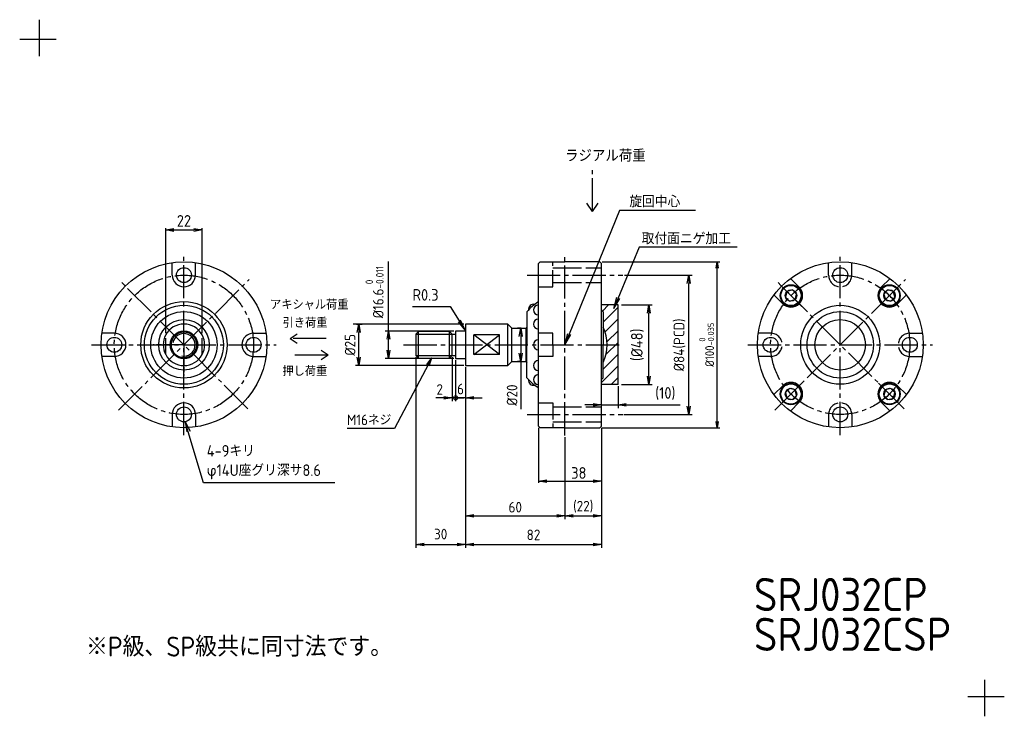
# Model space of a CAD drawing. Header units: millimetres. Extents: x 0 to 594, y 0 to 420.
import ezdxf
from ezdxf.enums import TextEntityAlignment as Align

# ---------------------------------------------------------------- set-up
doc = ezdxf.new("R2010")
doc.units = ezdxf.units.MM
doc.header["$LTSCALE"] = 2
for name, pattern in [('AM_ISO08W050', [18, 12, -1.5, 3, -1.5]), ('AM_ISO08W050x2', [9, 6, -0.75, 1.5, -0.75]), ('Amconstr', [9999, 9999, 0]), ('GEN3A', [3.125, 2.5, -0.625]), ('GEN7', [13.75, 10, -1.25, 1.25, -1.25]), ('GEN7A', [6.875, 5, -0.625, 0.625, -0.625])]:
    doc.linetypes.add(name, pattern=pattern)
for name, color, linetype in [('3A', 6, 'GEN3A'), ('4', 3, 'Continuous'), ('5', 3, 'Continuous'), ('6', 2, 'Continuous'), ('7', 4, 'GEN7'), ('7AN', 4, 'GEN7A')]:
    doc.layers.add(name, color=color, linetype=linetype)
for name, color, linetype, lineweight in [('AM_0N', 7, 'Continuous', 50), ('AM_4N', 3, 'Continuous', 25), ('AM_5', 3, 'Continuous', 25), ('AM_7', 4, 'AM_ISO08W050', 25), ('AM_8', 1, 'Continuous', 25), ('AM_CL', 1, 'Amconstr', 25)]:
    doc.layers.add(name, color=color, linetype=linetype, lineweight=lineweight)
doc.styles.add('ACISOTS', font='isocp.shx', dxfattribs={"bigfont": 'extfont.shx'})
doc.styles.get("Standard").update_dxf_attribs({"font": 'ISOCP.SHX', "bigfont": 'EXTFONT.SHX'})
doc.dimstyles.new('AM_ISO', dxfattribs={"dimtxt": 3.5, "dimasz": 2.5, "dimexe": 1, "dimexo": 1, "dimgap": 1.5, "dimtad": 1, "dimdsep": 46, "dimtxsty": 'STANDARD', "dimcen": 0, "dimclrd": 256, "dimclre": 256, "dimclrt": 2, "dimadec": 0, "dimazin": 2, "dimtp": 0.1, "dimtm": 0.1, "dimtfac": 0.71, "dimtdec": 3, "dimtmove": 0, "dimatfit": 3, "dimfxl": 1, "dimlwd": -1, "dimlwe": -1, "dimarcsym": 0})
doc.dimstyles.new('AM_ISO$0', dxfattribs={"dimtxt": 3.5, "dimasz": 2.5, "dimexe": 1, "dimexo": 1, "dimgap": 1.5, "dimtad": 1, "dimdsep": 46, "dimtxsty": 'STANDARD', "dimcen": 0, "dimclrd": 256, "dimclre": 256, "dimclrt": 2, "dimadec": 0, "dimazin": 2, "dimtp": 0.1, "dimtm": 0.1, "dimtfac": 0.71, "dimtdec": 3, "dimtmove": 0, "dimatfit": 3, "dimfxl": 1, "dimlwd": -1, "dimlwe": -1, "dimarcsym": 0})
doc.dimstyles.new('GEN-ISO', dxfattribs={"dimscale": 2, "dimtxt": 3.2, "dimasz": 2.5, "dimexe": 1, "dimexo": 0.5, "dimgap": 1, "dimtad": 1, "dimdsep": 46, "dimtxsty": 'STANDARD', "dimblk1": 'OPEN', "dimblk2": 'OPEN', "dimsah": 1, "dimcen": 0, "dimclrd": 256, "dimclre": 256, "dimclrt": 2, "dimadec": 0, "dimazin": 0, "dimtp": 0.1, "dimtm": 0.1, "dimtfac": 0.71, "dimtdec": 3, "dimtmove": 0, "dimatfit": 3, "dimldrblk": 'OPEN', "dimfxl": 1, "dimtzin": 0, "dimarcsym": 0})

# ---------------------------------------------------------------- blocks, each defined once
blk = doc.blocks.new('_OPEN')
at = {"color": 0, "linetype": 'ByBlock'}
for p, q in [((-1, 0.17), (0, 0)), ((0, 0), (-1, -0.17)), ((0, 0), (-1, 0))]:
    blk.add_line(p, q, dxfattribs=at)
blk = doc.blocks.new('*D7')
at = {"layer": '5', "lineweight": -2, "transparency": 16777216}
for p, q in [((364.92, 265.99), (405.6, 265.99)), ((403.6, 186.99), (403.6, 260.99)), ((364.37, 181.99), (405.6, 181.99))]:
    blk.add_line(p, q, dxfattribs=at)
at = {"layer": 'DEFPOINTS', "color": 0, "transparency": 16777216}
for p in [(363.92, 265.99), (403.6, 265.99), (363.37, 181.99)]:
    blk.add_point(p, dxfattribs=at)
at = {"layer": '5', "lineweight": -2, "transparency": 16777216, "xscale": 5, "yscale": 5, "zscale": 5}
for p, rotation in [((403.6, 265.99), 90), ((403.6, 181.99), 270)]:
    blk.add_blockref('_OPEN', p, dxfattribs=dict(at, rotation=rotation))
at = {"layer": '5', "color": 2, "transparency": 16777216, "insert": (398.08, 223.94), "char_height": 6.4, "attachment_point": 5, "rotation": 90}
blk.add_mtext('%%C84(PCD)', dxfattribs=at)
blk = doc.blocks.new('_DotSmall')
at = {"color": 0, "linetype": 'ByBlock', "const_width": 0.5}
blk.add_lwpolyline([(-0.0625, 0, 1), (0.0625, 0, 1)], format="xyb", close=True, dxfattribs=at)
blk = doc.blocks.new('*D8')
at = {"layer": '5', "lineweight": -2, "transparency": 16777216}
for p, q in [((262.97, 214.69), (262.97, 190)), ((268.97, 210.49), (268.97, 190)), ((262.97, 192), (257.97, 192)), ((268.97, 192), (262.97, 192)), ((273.97, 192), (278.97, 192))]:
    blk.add_line(p, q, dxfattribs=at)
at = {"layer": 'DEFPOINTS', "color": 0, "transparency": 16777216}
for p in [(262.97, 215.69), (268.97, 211.49), (262.97, 192)]:
    blk.add_point(p, dxfattribs=at)
at = {"layer": '5', "lineweight": -2, "transparency": 16777216, "xscale": 5, "yscale": 5, "zscale": 5}
blk.add_blockref('_DotSmall', (262.97, 192), dxfattribs=at)
at = {"layer": '5', "lineweight": -2, "transparency": 16777216, "xscale": 5, "yscale": 5, "zscale": 5, "rotation": 180}
blk.add_blockref('_OPEN', (268.97, 192), dxfattribs=at)
at = {"layer": '5', "color": 2, "transparency": 16777216, "insert": (265.97, 197.33), "char_height": 6.4, "attachment_point": 5}
blk.add_mtext('6', dxfattribs=at)
blk = doc.blocks.new('*D9')
at = {"layer": '5', "lineweight": -2, "transparency": 16777216}
for p, q in [((203.24, 236.49), (206.54, 236.49)), ((204.54, 216.49), (204.54, 231.49)), ((267.97, 211.49), (202.54, 211.49))]:
    blk.add_line(p, q, dxfattribs=at)
at = {"layer": 'DEFPOINTS', "color": 0, "transparency": 16777216}
for p in [(202.24, 236.49), (204.54, 236.49), (268.97, 211.49)]:
    blk.add_point(p, dxfattribs=at)
at = {"layer": '5', "lineweight": -2, "transparency": 16777216, "xscale": 5, "yscale": 5, "zscale": 5}
for p, rotation in [((204.54, 236.49), 90), ((204.54, 211.49), 270)]:
    blk.add_blockref('_OPEN', p, dxfattribs=dict(at, rotation=rotation))
at = {"layer": '5', "color": 2, "transparency": 16777216, "insert": (199.34, 223.99), "char_height": 6.4, "attachment_point": 5, "rotation": 90}
blk.add_mtext('%%C25', dxfattribs=at)
blk = doc.blocks.new('*D10')
at = {"layer": '5', "lineweight": -2, "transparency": 16777216}
for p, q in [((222.46, 232.29), (222.46, 274.26)), ((261.97, 232.29), (220.46, 232.29)), ((222.46, 220.69), (222.46, 227.29)), ((261.97, 215.69), (220.46, 215.69))]:
    blk.add_line(p, q, dxfattribs=at)
at = {"layer": 'DEFPOINTS', "color": 0, "transparency": 16777216}
for p in [(222.46, 232.29), (262.97, 232.29), (262.97, 215.69)]:
    blk.add_point(p, dxfattribs=at)
at = {"layer": '5', "lineweight": -2, "transparency": 16777216, "xscale": 5, "yscale": 5, "zscale": 5}
for p, rotation in [((222.46, 232.29), 90), ((222.46, 215.69), 270)]:
    blk.add_blockref('_OPEN', p, dxfattribs=dict(at, rotation=rotation))
at = {"layer": '5', "color": 2, "transparency": 16777216, "insert": (214.06, 255.77), "char_height": 6.4, "attachment_point": 5, "rotation": 90}
blk.add_mtext('%%C16.6{}{\\A0;{\\H2x;}{\\A2;\\H0.71x;\\C3;\\S 0^ -0.011;}}', dxfattribs=at)
blk = doc.blocks.new('*D11')
at = {"layer": '5', "transparency": 16777216}
for p, q in [((351.47, 273.99), (422.29, 273.99)), ((420.79, 177.74), (420.79, 270.24)), ((351.47, 173.99), (422.29, 173.99))]:
    blk.add_line(p, q, dxfattribs=at)
at = {"layer": 'DEFPOINTS', "color": 0, "transparency": 16777216}
for p in [(349.97, 273.99), (420.79, 273.99), (349.97, 173.99)]:
    blk.add_point(p, dxfattribs=at)
at = {"layer": '5', "transparency": 16777216, "xscale": 3.75, "yscale": 3.75, "zscale": 3.75}
for p, rotation in [((420.79, 273.99), 90), ((420.79, 173.99), 270)]:
    blk.add_blockref('_OPEN', p, dxfattribs=dict(at, rotation=rotation))
at = {"layer": '5', "color": 2, "transparency": 16777216, "insert": (414.39, 223.99), "char_height": 5.25, "attachment_point": 5, "rotation": 90}
blk.add_mtext('%%C100{}{\\H0.71x;\\C3;\\S 0^ -0.035;}', dxfattribs=at)
blk = doc.blocks.new('*D12')
at = {"layer": '5', "lineweight": -2, "transparency": 16777216}
for p, q in [((238.97, 216.59), (238.97, 101.63)), ((268.97, 210.49), (268.97, 101.63)), ((243.97, 103.63), (263.97, 103.63))]:
    blk.add_line(p, q, dxfattribs=at)
at = {"layer": 'DEFPOINTS', "color": 0, "transparency": 16777216}
for p in [(238.97, 217.59), (268.97, 211.49), (268.97, 103.63)]:
    blk.add_point(p, dxfattribs=at)
at = {"layer": '5', "lineweight": -2, "transparency": 16777216, "xscale": 5, "yscale": 5, "zscale": 5, "rotation": 180}
blk.add_blockref('_OPEN', (238.97, 103.63), dxfattribs=at)
at = {"layer": '5', "lineweight": -2, "transparency": 16777216, "xscale": 5, "yscale": 5, "zscale": 5}
blk.add_blockref('_OPEN', (268.97, 103.63), dxfattribs=at)
at = {"layer": '5', "color": 2, "transparency": 16777216, "insert": (253.97, 109.88), "char_height": 6.4, "attachment_point": 5}
blk.add_mtext('30', dxfattribs=at)
blk = doc.blocks.new('*D13')
at = {"layer": '5', "lineweight": -2, "transparency": 16777216}
for p, q in [((350.97, 173.99), (350.97, 118.86)), ((328.97, 168.37), (328.97, 118.86)), ((333.97, 120.86), (345.97, 120.86))]:
    blk.add_line(p, q, dxfattribs=at)
at = {"layer": 'DEFPOINTS', "color": 0, "transparency": 16777216}
for p in [(350.97, 174.99), (328.97, 169.37), (350.97, 120.86)]:
    blk.add_point(p, dxfattribs=at)
at = {"layer": '5', "lineweight": -2, "transparency": 16777216, "xscale": 5, "yscale": 5, "zscale": 5, "rotation": 180}
blk.add_blockref('_OPEN', (328.97, 120.86), dxfattribs=at)
at = {"layer": '5', "lineweight": -2, "transparency": 16777216, "xscale": 5, "yscale": 5, "zscale": 5}
blk.add_blockref('_OPEN', (350.97, 120.86), dxfattribs=at)
at = {"layer": '5', "color": 2, "transparency": 16777216, "insert": (339.97, 126.38), "char_height": 6.4, "attachment_point": 5}
blk.add_mtext('(22)', dxfattribs=at)
blk = doc.blocks.new('*D15')
at = {"layer": 'AM_5', "transparency": 16777216}
for p, q in [((360.97, 198.99), (360.97, 185.78)), ((345.97, 187.78), (340.97, 187.78)), ((350.97, 176.99), (350.97, 189.78)), ((350.97, 187.78), (360.97, 187.78)), ((365.97, 187.78), (398.45, 187.78))]:
    blk.add_line(p, q, dxfattribs=at)
at = {"layer": 'DEFPOINTS', "color": 0, "transparency": 16777216}
for p in [(360.97, 200.99), (360.97, 187.78), (350.97, 174.99)]:
    blk.add_point(p, dxfattribs=at)
at = {"layer": 'AM_5', "transparency": 16777216, "xscale": 5, "yscale": 5, "zscale": 5}
blk.add_blockref('_OPEN', (350.97, 187.78), dxfattribs=at)
at = {"layer": 'AM_5', "transparency": 16777216, "xscale": 5, "yscale": 5, "zscale": 5, "rotation": 180}
blk.add_blockref('_OPEN', (360.97, 187.78), dxfattribs=at)
at = {"layer": 'AM_5', "color": 2, "transparency": 16777216, "insert": (389.5, 194.63), "char_height": 7, "attachment_point": 5}
blk.add_mtext('(10)', dxfattribs=at)
blk = doc.blocks.new('*D16')
at = {"layer": 'AM_5', "transparency": 16777216}
for p, q in [((362.97, 247.99), (381.52, 247.99)), ((379.52, 204.99), (379.52, 242.99)), ((362.97, 199.99), (381.52, 199.99))]:
    blk.add_line(p, q, dxfattribs=at)
at = {"layer": 'DEFPOINTS', "color": 0, "transparency": 16777216}
for p in [(360.97, 247.99), (379.52, 247.99), (360.97, 199.99)]:
    blk.add_point(p, dxfattribs=at)
at = {"layer": 'AM_5', "transparency": 16777216, "xscale": 5, "yscale": 5, "zscale": 5}
for p, rotation in [((379.52, 247.99), 90), ((379.52, 199.99), 270)]:
    blk.add_blockref('_OPEN', p, dxfattribs=dict(at, rotation=rotation))
at = {"layer": 'AM_5', "color": 2, "transparency": 16777216, "insert": (372.67, 223.99), "char_height": 7, "attachment_point": 5, "rotation": 90}
blk.add_mtext('(%%c48)', dxfattribs=at)
blk = doc.blocks.new('*D17')
at = {"layer": '5', "lineweight": -2, "transparency": 16777216}
for p, q in [((302.5, 233.99), (300.24, 233.99)), ((302.24, 228.99), (302.24, 218.99)), ((302.5, 213.99), (300.24, 213.99)), ((302.24, 213.99), (302.24, 185.25))]:
    blk.add_line(p, q, dxfattribs=at)
at = {"layer": 'DEFPOINTS', "color": 0, "transparency": 16777216}
for p in [(302.24, 233.99), (303.5, 233.99), (303.5, 213.99)]:
    blk.add_point(p, dxfattribs=at)
at = {"layer": '5', "lineweight": -2, "transparency": 16777216, "xscale": 5, "yscale": 5, "zscale": 5}
for p, rotation in [((302.24, 233.99), 90), ((302.24, 213.99), 270)]:
    blk.add_blockref('_OPEN', p, dxfattribs=dict(at, rotation=rotation))
at = {"layer": '5', "color": 2, "transparency": 16777216, "insert": (297.04, 193.65), "char_height": 6.4, "attachment_point": 5, "rotation": 90}
blk.add_mtext('%%c20', dxfattribs=at)
blk = doc.blocks.new('*D5')
at = {"layer": '5', "lineweight": -2, "transparency": 16777216}
for p, q in [((260.97, 216.59), (260.97, 190)), ((262.97, 214.69), (262.97, 190)), ((255.97, 192), (250.97, 192)), ((260.97, 192), (262.97, 192)), ((262.97, 192), (267.97, 192))]:
    blk.add_line(p, q, dxfattribs=at)
at = {"layer": 'DEFPOINTS', "color": 0, "transparency": 16777216}
for p in [(260.97, 217.59), (262.97, 215.69), (262.97, 192)]:
    blk.add_point(p, dxfattribs=at)
at = {"layer": '5', "lineweight": -2, "transparency": 16777216, "xscale": 5, "yscale": 5, "zscale": 5}
blk.add_blockref('_OPEN', (260.97, 192), dxfattribs=at)
at = {"layer": '5', "lineweight": -2, "transparency": 16777216, "xscale": 5, "yscale": 5, "zscale": 5, "rotation": 180}
blk.add_blockref('_DotSmall', (262.97, 192), dxfattribs=at)
at = {"layer": '5', "color": 2, "transparency": 16777216, "insert": (253.37, 197.04), "char_height": 6.4, "attachment_point": 5}
blk.add_mtext('2', dxfattribs=at)
blk = doc.blocks.new('*D6')
at = {"layer": '5', "lineweight": -2, "transparency": 16777216}
for p, q in [((268.97, 210.49), (268.97, 101.63)), ((350.97, 173.99), (350.97, 101.63)), ((273.97, 103.63), (345.97, 103.63))]:
    blk.add_line(p, q, dxfattribs=at)
at = {"layer": 'DEFPOINTS', "color": 0, "transparency": 16777216}
for p in [(268.97, 211.49), (350.97, 174.99), (350.97, 103.63)]:
    blk.add_point(p, dxfattribs=at)
at = {"layer": '5', "lineweight": -2, "transparency": 16777216, "xscale": 5, "yscale": 5, "zscale": 5, "rotation": 180}
blk.add_blockref('_OPEN', (268.97, 103.63), dxfattribs=at)
at = {"layer": '5', "lineweight": -2, "transparency": 16777216, "xscale": 5, "yscale": 5, "zscale": 5}
blk.add_blockref('_OPEN', (350.97, 103.63), dxfattribs=at)
at = {"layer": '5', "color": 2, "transparency": 16777216, "insert": (309.97, 109.38), "char_height": 6.4, "attachment_point": 5}
blk.add_mtext('82', dxfattribs=at)
blk = doc.blocks.new('*D14')
at = {"layer": '5', "lineweight": -2, "transparency": 16777216}
for p, q in [((268.97, 210.49), (268.97, 118.86)), ((328.97, 168.37), (328.97, 118.86)), ((273.97, 120.86), (323.97, 120.86))]:
    blk.add_line(p, q, dxfattribs=at)
at = {"layer": 'DEFPOINTS', "color": 0, "transparency": 16777216}
for p in [(268.97, 211.49), (328.97, 169.37), (328.97, 120.86)]:
    blk.add_point(p, dxfattribs=at)
at = {"layer": '5', "lineweight": -2, "transparency": 16777216, "xscale": 5, "yscale": 5, "zscale": 5, "rotation": 180}
blk.add_blockref('_OPEN', (268.97, 120.86), dxfattribs=at)
at = {"layer": '5', "lineweight": -2, "transparency": 16777216, "xscale": 5, "yscale": 5, "zscale": 5}
blk.add_blockref('_OPEN', (328.97, 120.86), dxfattribs=at)
at = {"layer": '5', "color": 2, "transparency": 16777216, "insert": (298.97, 126.06), "char_height": 6.4, "attachment_point": 5}
blk.add_mtext('60', dxfattribs=at)
blk = doc.blocks.new('*D18')
at = {"layer": '5', "transparency": 16777216}
for p, q in [((88.08, 230.93), (88.08, 294.21)), ((93.08, 293.21), (105.08, 293.21)), ((110.08, 230.93), (110.08, 294.21))]:
    blk.add_line(p, q, dxfattribs=at)
at = {"layer": 'DEFPOINTS', "color": 0, "transparency": 16777216}
for p in [(110.08, 293.21), (88.08, 229.93), (110.08, 229.93)]:
    blk.add_point(p, dxfattribs=at)
at = {"layer": '5', "transparency": 16777216, "xscale": 5, "yscale": 5, "zscale": 5, "rotation": 180}
blk.add_blockref('_OPEN', (88.08, 293.21), dxfattribs=at)
at = {"layer": '5', "transparency": 16777216, "xscale": 5, "yscale": 5, "zscale": 5}
blk.add_blockref('_OPEN', (110.08, 293.21), dxfattribs=at)
at = {"layer": '5', "color": 2, "transparency": 16777216, "insert": (99.08, 298.71), "char_height": 7, "attachment_point": 5}
blk.add_mtext('22', dxfattribs=at)
blk = doc.blocks.new('*D19')
at = {"layer": '5', "transparency": 16777216}
for p, q in [((312.97, 173.99), (312.97, 140.72)), ((350.97, 173.99), (350.97, 140.72)), ((317.97, 141.72), (345.97, 141.72))]:
    blk.add_line(p, q, dxfattribs=at)
at = {"layer": 'DEFPOINTS', "color": 0, "transparency": 16777216}
for p in [(312.97, 174.99), (350.97, 174.99), (350.97, 141.72)]:
    blk.add_point(p, dxfattribs=at)
at = {"layer": '5', "transparency": 16777216, "xscale": 5, "yscale": 5, "zscale": 5, "rotation": 180}
blk.add_blockref('_OPEN', (312.97, 141.72), dxfattribs=at)
at = {"layer": '5', "transparency": 16777216, "xscale": 5, "yscale": 5, "zscale": 5}
blk.add_blockref('_OPEN', (350.97, 141.72), dxfattribs=at)
at = {"layer": '5', "color": 2, "transparency": 16777216, "insert": (337.31, 146.72), "char_height": 7, "attachment_point": 5}
blk.add_mtext('38', dxfattribs=at)
blk = doc.blocks.new('*S54')
at = {"layer": 'AM_5', "color": 3}
for p, q in [((237, -322.9), (259.69, -322.9)), ((259.69, -322.9), (265.21, -331.6))]:
    blk.add_line(p, q, dxfattribs=at)
at = {"layer": 'AM_5', "color": 3, "linetype": 'Continuous'}
for p, q in [((264.44, -332.09), (268.97, -337.51)), ((265.21, -331.6), (268.97, -337.51)), ((268.97, -337.51), (265.99, -331.11))]:
    blk.add_line(p, q, dxfattribs=at)
at = {"layer": 'AM_5', "color": 2, "insert": (252.69, -319.4), "char_height": 7, "attachment_point": 9, "style": 'ACISOTS'}
blk.add_mtext('R0.3', dxfattribs=at)

msp = doc.modelspace()

# ---------------------------------------------------------------- hatches: boundary and pattern name
at = {"layer": 'AM_8'}
h = msp.add_hatch(dxfattribs=at)
h.set_pattern_fill('_U', color=256, scale=5, angle=45, style=0, pattern_type=0)
h.set_pattern_definition([(45, (-889.204, 516.746), (-3.535534, 3.535534), [])])
edge = h.paths.add_edge_path()
edge.add_line((350.967, 247.99), (350.967, 244.981))
edge.add_arc((328.967, 223.99), 30.407, 40.774496, 43.654959, ccw=False)
edge.add_line((351.994, 243.849), (351.994, 234.71))
edge.add_arc((328.967, 223.99), 25.4, -24.963606, 24.963606, ccw=False)
edge.add_line((351.994, 213.271), (351.994, 204.132))
edge.add_arc((328.967, 223.99), 30.407, 316.345041, 319.225504, ccw=False)
edge.add_line((350.967, 203), (350.967, 199.99))
edge.add_line((350.967, 199.99), (360.967, 199.99))
edge.add_line((360.967, 199.99), (360.967, 247.99))
edge.add_line((360.967, 247.99), (350.967, 247.99))

# ---------------------------------------------------------------- linework, layer by layer
for p, q in [((92.081, 265.99), (92.081, 273.498)), ((106.081, 265.99), (106.081, 273.498)), ((470.257, 258.639), (464.949, 263.947)), ((519.755, 258.639), (525.063, 263.947)), ((462.858, 256.138), (461.961, 252.792)), ((466.204, 257.035), (462.858, 256.138)), ((468.654, 254.585), (466.204, 257.035)), ((523.808, 257.035), (521.358, 254.585)), ((527.154, 256.138), (523.808, 257.035)), ((528.051, 252.792), (527.154, 256.138)), ((460.358, 248.739), (455.049, 254.048)), ((461.961, 252.792), (464.411, 250.343)), ((464.411, 250.343), (467.757, 251.239)), ((467.757, 251.239), (468.654, 254.585)), ((521.358, 254.585), (522.255, 251.239)), ((522.255, 251.239), (525.601, 250.343)), ((525.601, 250.343), (528.051, 252.792)), ((529.654, 248.739), (534.963, 254.048)), ((305.992, 243.909), (305.992, 223.99)), ((351.994, 243.849), (351.994, 223.99)), ((240.567, 215.99), (240.567, 231.99)), ((259.367, 215.99), (259.367, 231.99)), ((268.767, 232.29), (262.967, 232.29)), ((262.967, 232.29), (262.967, 215.69)), ((294.467, 236.49), (268.967, 236.49)), ((268.967, 236.445), (268.967, 211.49)), ((294.467, 211.49), (294.467, 236.49)), ((296.967, 233.99), (294.467, 236.49)), ((296.967, 233.99), (305.618, 233.99)), ((296.967, 213.99), (296.967, 233.99)), ((305.618, 213.99), (305.618, 233.99)), ((57.081, 230.99), (49.574, 230.99)), ((141.081, 230.99), (148.589, 230.99)), ((260.967, 230.39), (262.967, 230.39)), ((273.967, 218.053), (273.967, 229.928)), ((289.467, 229.928), (273.967, 229.928)), ((289.467, 218.053), (289.467, 229.928)), ((321.567, 230.99), (312.967, 230.99)), ((321.567, 223.99), (321.567, 230.99)), ((305.992, 204.072), (305.992, 223.99)), ((321.567, 223.99), (321.567, 216.99)), ((351.994, 204.132), (351.994, 223.99)), ((57.081, 216.99), (49.574, 216.99)), ((141.081, 216.99), (148.589, 216.99)), ((260.967, 217.59), (262.967, 217.59)), ((262.967, 215.69), (268.767, 215.69)), ((289.467, 218.053), (273.967, 218.053)), ((294.467, 211.49), (296.967, 213.99)), ((296.967, 213.99), (305.618, 213.99)), ((321.567, 216.99), (312.967, 216.99)), ((268.967, 211.49), (294.467, 211.49)), ((460.358, 199.242), (455.049, 193.933)), ((464.411, 197.638), (461.961, 195.188)), ((467.757, 196.741), (464.411, 197.638)), ((468.654, 193.395), (467.757, 196.741)), ((522.255, 196.741), (521.358, 193.395)), ((525.601, 197.638), (522.255, 196.741)), ((528.051, 195.188), (525.601, 197.638)), ((529.654, 199.242), (534.963, 193.933)), ((461.961, 195.188), (462.858, 191.842)), ((462.858, 191.842), (466.204, 190.946)), ((466.204, 190.946), (468.654, 193.395)), ((521.358, 193.395), (523.808, 190.946)), ((523.808, 190.946), (527.154, 191.842)), ((527.154, 191.842), (528.051, 195.188)), ((470.257, 189.342), (464.949, 184.034)), ((519.755, 189.342), (525.063, 184.034)), ((92.081, 181.99), (92.081, 174.483)), ((106.081, 181.99), (106.081, 174.483))]:
    msp.add_line(p, q)
for points in [[(312.967, 265.969), (312.967, 272.99), (313.967, 273.99), (328.967, 273.99)], [(350.967, 223.99), (350.967, 272.99), (349.967, 273.99), (328.967, 273.99)], [(312.967, 223.99), (312.967, 265.99)], [(328.967, 173.99), (313.967, 173.99), (312.967, 174.99), (312.967, 223.969)], [(328.967, 173.99), (349.967, 173.99), (350.967, 174.99), (350.967, 223.99)]]:
    msp.add_lwpolyline(points)
msp.add_lwpolyline([(240.567, 215.99), (259.367, 215.99), (260.967, 217.59), (260.967, 230.39), (259.367, 231.99), (240.567, 231.99), (238.967, 230.39), (238.967, 217.59)], close=True)
for centre, radius in [((99.081, 223.99), 50), ((495.006, 223.99), 50), ((99.081, 265.99), 4.5), ((495.006, 265.99), 4.5), ((465.307, 253.689), 6.5), ((465.307, 253.689), 6.1), ((465.307, 253.689), 3.464), ((524.704, 253.689), 6.5), ((524.704, 253.689), 6.1), ((524.704, 253.689), 3.464), ((99.081, 223.99), 26.029), ((99.081, 223.99), 23.815), ((99.081, 223.99), 20.03), ((495.006, 223.99), 23.815), ((495.006, 223.99), 20.03), ((99.081, 223.99), 15.235), ((495.006, 223.99), 15.235), ((99.081, 223.99), 8.3), ((57.081, 223.99), 4.5), ((141.081, 223.99), 4.5), ((453.006, 223.99), 4.5), ((537.006, 223.99), 4.5), ((465.307, 194.292), 6.5), ((465.307, 194.292), 6.1), ((465.307, 194.292), 3.464), ((524.704, 194.292), 6.5), ((524.704, 194.292), 6.1), ((524.704, 194.292), 3.464), ((99.081, 181.99), 4.5), ((495.006, 181.99), 4.5)]:
    msp.add_circle(centre, radius)
for centre, radius, start, end in [((99.081, 265.99), 7, 180, 0), ((465.307, 253.689), 7, 225, 45), ((524.704, 253.689), 7, 135, 315), ((328.967, 223.99), 30.407, 121.748329, 139.076061), ((309.948, 245.411), 3, 75.179011, 188.022155), ((312.967, 244.99), 3, 90, 270), ((328.967, 223.99), 30.407, 40.774496, 43.654959), ((312.967, 236.49), 3, 90, 270), ((99.081, 223.99), 12.5, 28.357637, 151.642363), ((268.767, 232.49), 0.2, 270, 0), ((328.967, 223.99), 25.4, 154.760559, 156.81503), ((328.967, 223.99), 25.4, 335.036394, 24.963606), ((57.081, 223.99), 7, 270, 90), ((99.081, 223.99), 12.5, 151.642363, 208.357637), ((99.081, 223.99), 12.5, 331.642363, 28.357637), ((141.081, 223.99), 7, 90, 270), ((312.967, 223.99), 3, 90, 270), ((99.081, 223.99), 12.5, 208.357637, 331.642363), ((268.767, 215.49), 0.2, 0, 90), ((328.967, 223.99), 25.4, 203.18497, 205.239441), ((312.967, 211.49), 3, 90, 270), ((328.967, 223.99), 30.407, 220.923939, 238.251671), ((309.948, 202.57), 3, 171.977845, 284.820989), ((312.967, 202.99), 3, 90, 270), ((328.967, 223.99), 30.407, 316.345041, 319.225504), ((465.307, 194.292), 7, 315, 135), ((524.704, 194.292), 7, 45, 225), ((99.081, 181.99), 7, 0, 180)]:
    msp.add_arc(centre, radius, start, end)
at = {"layer": '3A', "ltscale": 2}
for p, q in [((321.567, 259.012), (321.567, 273.99)), ((488.006, 265.99), (488.006, 273.498)), ((502.006, 265.99), (502.006, 273.498)), ((321.567, 270.49), (328.967, 270.49)), ((328.967, 270.49), (350.967, 270.49)), ((321.567, 261.49), (328.967, 261.49)), ((328.967, 261.49), (350.967, 261.49)), ((312.967, 259.012), (321.567, 259.012)), ((88.081, 218.053), (88.081, 229.928)), ((110.081, 218.053), (110.081, 229.928)), ((453.006, 230.99), (445.498, 230.99)), ((537.006, 230.99), (544.514, 230.99)), ((453.006, 216.99), (445.498, 216.99)), ((537.006, 216.99), (544.514, 216.99)), ((312.967, 188.969), (321.567, 188.969)), ((321.567, 188.969), (321.567, 173.99)), ((321.567, 186.49), (328.967, 186.49)), ((328.967, 186.49), (350.967, 186.49)), ((488.006, 181.99), (488.006, 174.483)), ((502.006, 181.99), (502.006, 174.483)), ((321.567, 177.49), (328.967, 177.49)), ((328.967, 177.49), (350.967, 177.49))]:
    msp.add_line(p, q, dxfattribs=at)
for centre, start, end in [((495.006, 265.99), 180, 0), ((453.006, 223.99), 270, 90), ((537.006, 223.99), 90, 270), ((495.006, 181.99), 0, 180)]:
    msp.add_arc(centre, 7, start, end, dxfattribs=at)
at = {"layer": '4'}
for p, q in [((358.486, 245.855), (360.285, 252.683)), ((358.486, 245.855), (361.991, 251.984)), ((267.967, 236.445), (201.238, 236.445)), ((238.967, 230.39), (260.967, 230.39)), ((273.967, 218.053), (289.467, 229.928)), ((289.467, 218.053), (273.967, 229.928)), ((328.967, 223.99), (330.74, 230.824)), ((328.967, 223.99), (332.449, 230.133)), ((238.967, 217.59), (260.967, 217.59)), ((99.926, 177.57), (100.755, 171.599)), ((99.926, 177.57), (102.855, 171.891))]:
    msp.add_line(p, q, dxfattribs=at)
at = {"layer": '5'}
msp.add_lwpolyline([(247.031, 211.274), (248.624, 216.087), (245.551, 212.055), (248.624, 216.087), (226.176, 173.536), (197.51, 173.536)], dxfattribs=at)
at = {"layer": '7'}
for p, q in [((345.598, 304.358), (345.598, 330.493)), ((345.598, 304.358), (342.236, 309.353)), ((345.598, 304.358), (348.961, 309.353)), ((99.081, 169.529), (99.081, 278.452)), ((328.967, 169.371), (328.967, 278.609)), ((495.006, 169.529), (495.006, 278.452)), ((59.702, 184.611), (138.461, 263.37)), ((137.591, 185.48), (60.571, 262.5)), ((306.084, 265.99), (363.924, 265.99)), ((455.627, 184.611), (534.385, 263.37)), ((533.516, 185.48), (456.496, 262.5)), ((163.202, 227.716), (167.366, 230.518)), ((184.982, 227.716), (163.202, 227.716)), ((163.202, 227.716), (167.366, 224.914)), ((43.391, 223.99), (154.772, 223.99)), ((186.058, 217.727), (181.895, 220.529)), ((231.62, 223.99), (363.262, 223.99)), ((439.315, 223.99), (550.697, 223.99)), ((186.058, 217.727), (164.279, 217.727)), ((186.058, 217.727), (181.895, 214.925)), ((306.084, 181.99), (363.924, 181.99))]:
    msp.add_line(p, q, dxfattribs=at)
for centre in [(99.081, 223.99), (495.006, 223.99)]:
    msp.add_circle(centre, 42, dxfattribs=at)
at = {"layer": '7AN'}
for p, q in [((471.904, 247.093), (458.469, 260.528)), ((518.108, 247.093), (531.543, 260.528)), ((471.904, 200.888), (458.469, 187.453)), ((518.108, 200.888), (531.543, 187.453))]:
    msp.add_line(p, q, dxfattribs=at)
at = {"layer": 'AM_0N'}
msp.add_circle((99.081, 223.99), 8, dxfattribs=at)
at = {"layer": 'AM_4N'}
msp.add_arc((99.081, 223.99), 6.773, 260, 170, dxfattribs=at)
at = {"layer": 'AM_5', "color": 3}
for p, q in [((110.936, 140.787), (99.926, 177.57)), ((190.046, 140.787), (110.936, 140.787)), ((110.936, 140.787), (110.936, 140.787))]:
    msp.add_line(p, q, dxfattribs=at)
at = {"layer": 'AM_5', "extrusion": (-0.926882, 0.375352, 0), "elevation": -220.839}
msp.add_lwpolyline([(-418.462, 0), (-331.091, 0)], dxfattribs=at)
at = {"layer": 'AM_5', "extrusion": (0, 1, 0)}
for points, elevation in [([(-367.975, 0), (-361.762, 0)], 304.973), ([(-407.802, 0), (-367.975, 0)], 304.973), ([(-432.806, 0), (-373.628, 0)], 282.851)]:
    msp.add_lwpolyline(points, dxfattribs=dict(at, elevation=elevation))
at = {"layer": 'AM_5', "extrusion": (-0.925484, 0.378786, 0), "elevation": -238.647}
msp.add_lwpolyline([(-403.3, 0), (-363.325, 0)], dxfattribs=at)
at = {"layer": 'AM_7', "linetype": 'AM_ISO08W050x2'}
for q in [(99.081, 242.49), (80.581, 223.99), (117.581, 223.99), (99.081, 205.49)]:
    msp.add_line((99.081, 223.99), q, dxfattribs=at)
at = {"layer": 'AM_CL'}
for p, q in [((12, 398), (12, 420)), ((22, 408), (0, 408)), ((360.967, 247.99), (350.967, 247.99)), ((360.967, 199.99), (360.967, 247.99)), ((360.967, 199.99), (350.967, 199.99)), ((582, 22), (582, 0)), ((572, 12), (594, 12))]:
    msp.add_line(p, q, dxfattribs=at)

# ---------------------------------------------------------------- block references
at = {"layer": 'AM_5'}
msp.add_blockref('*S54', (0, 570), dxfattribs=at)

# ---------------------------------------------------------------- texts
at = {"layer": '6'}
msp.add_text('M16ネジ', height=6.4, dxfattribs=at).set_placement((224.176, 175.536), align=Align.RIGHT)
for s, height, p in [('SRJ032CP', 20, (442.96, 63.424)), ('SRJ032CSP', 20, (442.96, 39.424)), ('※P級、SP級共に同寸法です。', 12, (40, 36))]:
    msp.add_text(s, height=height, dxfattribs=at).set_placement(p)
at = {"layer": '7', "attachment_point": 7, "style": 'ACISOTS'}
for s, insert, char_height in [('ラジアル荷重', (328.987, 334.334), 7.371), ('アキシャル荷重', (151.065, 245.126), 6.1425), ('引き荷重', (158.64, 234.226), 6.1425), ('押し荷重', (158.516, 205.076), 6.1425)]:
    msp.add_mtext(s, dxfattribs=dict(at, insert=insert, char_height=char_height))
at = {"layer": 'AM_5', "color": 2, "char_height": 7, "attachment_point": 1, "style": 'ACISOTS'}
for s, insert, width in [('旋回中心', (367.751, 313.866), 40.0035), ('取付面ニゲ加工', (375.204, 291.565), 57.55785)]:
    msp.add_mtext(s, dxfattribs=dict(at, insert=insert, width=width))
at = {"layer": 'AM_5', "color": 2, "insert": (112.863, 142.77), "char_height": 7, "attachment_point": 7, "style": 'ACISOTS'}
msp.add_mtext('4-9キリ\\Pφ14U座グリ深サ8.6', dxfattribs=at)

# ---------------------------------------------------------------- dimensions: what is measured, and where the dimension line sits
at = {"layer": '5'}
for base, p1, p2, dimstyle, override, picture, middle in [((110.081, 293.206), (88.081, 229.928), (110.081, 229.928), 'AM_ISO$0', {"dimtxt": 7, "dimasz": 5, "dimgap": 2, "dimblk1": 'OPEN', "dimblk2": 'OPEN', "dimsah": 1, "dimtp": -0.05, "dimtm": 0.2}, '*D18', (99.081, 298.707)), ((328.967, 120.864), (268.967, 211.49), (328.967, 169.371), 'GEN-ISO', {"dimtix": 1, "dimtmove": 2}, '*D14', (298.967, 126.064))]:
    dim = msp.add_linear_dim(base=base, p1=p1, p2=p2, dimstyle=dimstyle, override=override, dxfattribs=at)
    dim.commit()
    dim.dimension.update_dxf_attribs({"geometry": picture, "text_midpoint": middle})
dim = msp.add_linear_dim(base=(222.461, 232.29), p1=(262.967, 215.69), p2=(262.967, 232.29), angle=90, text='%%C16.6{}{\\A0;{\\H2x;}{\\A2;\\H0.71x;\\C3;\\S 0^ -0.011;}}', dimstyle='GEN-ISO', override={"dimtp": 0, "dimtm": 0.011}, dxfattribs=at)
dim.commit()
dim.dimension.update_dxf_attribs({"geometry": '*D10', "text_midpoint": (214.061, 255.774)})
for base, p1, p2, text, dimstyle, override, picture, middle in [((420.791, 273.99), (349.967, 173.99), (349.967, 273.99), '%%C100{}{\\H0.71x;\\C3;\\S 0^ -0.035;}', 'AM_ISO', {"dimscale": 1.5, "dimblk1": 'OPEN', "dimblk2": 'OPEN', "dimsah": 1, "dimtp": 0, "dimtm": 0.035, "dimtdec": 3, "dimtzin": 8}, '*D11', (420.791, 223.99)), ((403.597, 265.99), (363.367, 181.99), (363.924, 265.99), '%%C84(PCD)', 'GEN-ISO', {"dimtp": 0, "dimtm": 0.02, "dimtdec": 2}, '*D7', (403.597, 223.945))]:
    dim = msp.add_linear_dim(base=base, p1=p1, p2=p2, angle=90, text=text, dimstyle=dimstyle, override=override, dxfattribs=at)
    dim.commit()
    dim.dimension.update_dxf_attribs({"geometry": picture, "text_midpoint": middle, "dimtype": 160})
dim = msp.add_linear_dim(base=(204.536, 236.49), p1=(268.967, 211.49), p2=(202.238, 236.49), angle=90, text='%%C25', dimstyle='GEN-ISO', dxfattribs=at)
dim.commit()
dim.dimension.update_dxf_attribs({"geometry": '*D9', "text_midpoint": (199.335, 223.99)})
dim = msp.add_linear_dim(base=(302.237, 233.99), p1=(303.496, 213.99), p2=(303.496, 233.99), angle=90, text='%%c<>', dimstyle='GEN-ISO', dxfattribs=at)
dim.commit()
dim.dimension.update_dxf_attribs({"geometry": '*D17', "text_midpoint": (302.237, 193.648), "dimtype": 160})
for base, p1, p2, dimstyle, override, picture, middle in [((268.967, 103.631), (238.967, 217.59), (268.967, 211.49), 'GEN-ISO', {"dimtp": 0.01, "dimtm": 0.01, "dimtdec": 2, "dimtix": 1, "dimtmove": 2}, '*D12', (253.967, 109.875)), ((262.967, 192.001), (260.967, 217.59), (262.967, 215.69), 'GEN-ISO', {"dimblk2": 'DotSmall', "dimtix": 1, "dimtmove": 2}, '*D5', (253.368, 197.042)), ((262.967, 192.001), (268.967, 211.49), (262.967, 215.69), 'GEN-ISO', {"dimblk2": 'DotSmall', "dimtix": 1, "dimtmove": 2}, '*D8', (265.967, 197.327)), ((350.967, 103.631), (268.967, 211.49), (350.967, 174.99), 'GEN-ISO', {"dimtp": 0.01, "dimtm": 0.01, "dimtdec": 2, "dimtix": 1, "dimtmove": 2}, '*D6', (309.967, 109.382)), ((350.967, 141.721), (312.967, 174.99), (350.967, 174.99), 'AM_ISO$0', {"dimtxt": 7, "dimasz": 5, "dimblk1": 'OPEN', "dimblk2": 'OPEN', "dimsah": 1, "dimtp": -0.05, "dimtm": 0.2}, '*D19', (337.31, 141.721))]:
    dim = msp.add_linear_dim(base=base, p1=p1, p2=p2, dimstyle=dimstyle, override=override, dxfattribs=at)
    dim.commit()
    dim.dimension.update_dxf_attribs({"geometry": picture, "text_midpoint": middle, "dimtype": 160})
dim = msp.add_linear_dim(base=(350.967, 120.864), p1=(328.967, 169.371), p2=(350.967, 174.99), text='(<>)', dimstyle='GEN-ISO', override={"dimtix": 1, "dimtmove": 2}, dxfattribs=at)
dim.commit()
dim.dimension.update_dxf_attribs({"geometry": '*D13', "text_midpoint": (339.967, 126.384)})
at = {"layer": 'AM_5'}
dim = msp.add_linear_dim(base=(379.515, 247.99), p1=(360.967, 199.99), p2=(360.967, 247.99), angle=90, text='(%%c<>)', dimstyle='AM_ISO$0', override={"dimscale": 2, "dimblk1": 'OPEN', "dimblk2": 'OPEN', "dimsah": 1}, dxfattribs=at)
dim.commit()
dim.dimension.update_dxf_attribs({"geometry": '*D16', "text_midpoint": (372.665, 223.99)})
dim = msp.add_linear_dim(base=(360.967, 187.776), p1=(350.967, 174.99), p2=(360.967, 200.99), text='(<>)', dimstyle='AM_ISO$0', override={"dimscale": 2, "dimblk1": 'OPEN', "dimblk2": 'OPEN', "dimsah": 1}, dxfattribs=at)
dim.commit()
dim.dimension.update_dxf_attribs({"geometry": '*D15', "text_midpoint": (389.503, 187.776), "dimtype": 160})

doc.saveas('drawing.dxf')
